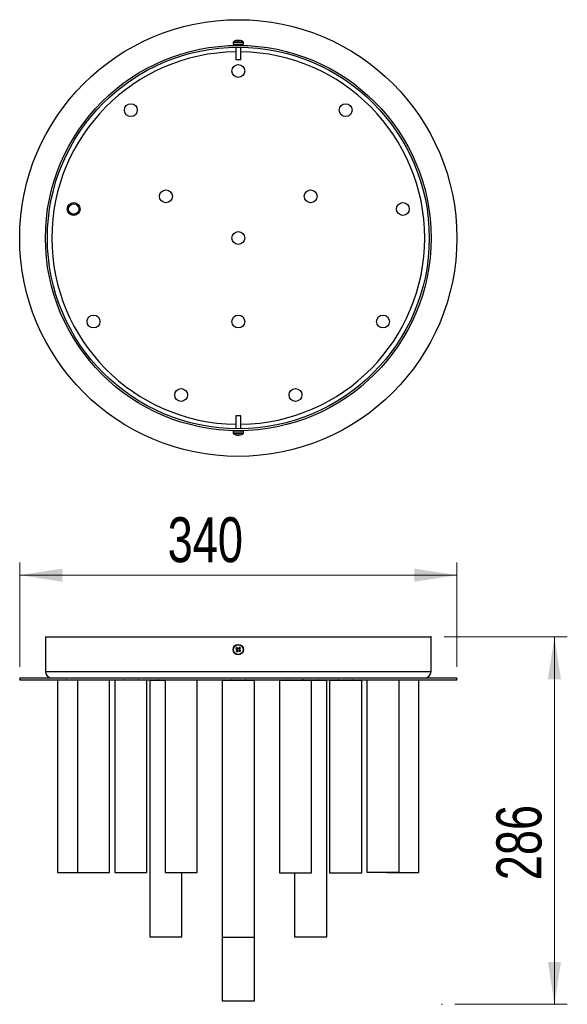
# Model space of a CAD drawing. Header units: millimetres. Extents: x 98.6 to 141.1, y 109.3 to 186.
import ezdxf

# ---------------------------------------------------------------- set-up
doc = ezdxf.new("R2010")
doc.units = ezdxf.units.MM
doc.header["$PDSIZE"] = -1
doc.styles.add('SLDTEXTSTYLE0', font='TXT', dxfattribs={"width": 0.75})
doc.dimstyles.new('SLDDIMSTYLE0', dxfattribs={"dimtxt": 3.5, "dimasz": 3.302, "dimexe": 0, "dimexo": 0.0625, "dimgap": 0.875, "dimtad": 1, "dimlfac": 10, "dimrnd": 1e-09, "dimzin": 12, "dimdsep": 46, "dimtxsty": 'SLDTEXTSTYLE0', "dimsah": 1, "dimcen": 0.09, "dimadec": 0, "dimazin": 3, "dimtfac": 1, "dimtofl": 0, "dimtmove": 0, "dimatfit": 3, "dimfxl": 0, "dimfrac": 2, "dimtolj": 1, "dimtzin": 12, "dimarcsym": 0})
doc.dimstyles.new('SLDDIMSTYLE1', dxfattribs={"dimtxt": 3.5, "dimasz": 3.302, "dimexe": 0, "dimexo": 0.0625, "dimgap": 0.875, "dimtad": 1, "dimdec": 0, "dimlfac": 10, "dimrnd": 1e-09, "dimzin": 12, "dimdsep": 46, "dimtxsty": 'SLDTEXTSTYLE0', "dimsah": 1, "dimcen": 0.09, "dimadec": 0, "dimazin": 3, "dimtfac": 1, "dimtofl": 0, "dimtmove": 0, "dimatfit": 3, "dimfxl": 0, "dimfrac": 2, "dimtolj": 1, "dimtzin": 12, "dimarcsym": 0})

# ---------------------------------------------------------------- blocks, each defined once
blk = doc.blocks.new('_D')
at = {"color": 7, "linetype": 'Continuous', "lineweight": 18}
for p, q in [((98.558, 135.614), (98.558, 143.759)), ((132.558, 135.614), (132.558, 143.759)), ((98.558, 142.759), (132.558, 142.759))]:
    blk.add_line(p, q, dxfattribs=at)
for points in [[(98.558, 142.759), (101.86, 142.251), (101.86, 143.267)], [(132.558, 142.759), (129.256, 143.267), (129.256, 142.251)]]:
    blk.add_solid(points, dxfattribs=at)
at = {"color": 7, "linetype": 'Continuous', "lineweight": 18, "insert": (110.066, 147.27), "char_height": 3.5, "attachment_point": 1, "style": 'SLDTEXTSTYLE0'}
blk.add_mtext('340', dxfattribs=at)
blk = doc.blocks.new('_D_1')
at = {"color": 7, "linetype": 'Continuous', "lineweight": 18}
for p, q in [((131.558, 137.964), (141.146, 137.964)), ((140.146, 137.964), (140.146, 109.349)), ((132.394, 109.349), (141.146, 109.349))]:
    blk.add_line(p, q, dxfattribs=at)
for points in [[(140.146, 137.964), (139.638, 134.662), (140.654, 134.662)], [(140.146, 109.349), (140.654, 112.651), (139.638, 112.651)]]:
    blk.add_solid(points, dxfattribs=at)
at = {"color": 7, "linetype": 'Continuous', "lineweight": 18, "insert": (135.634, 119.013), "char_height": 3.5, "attachment_point": 1, "rotation": 90, "style": 'SLDTEXTSTYLE0'}
blk.add_mtext('286', dxfattribs=at)

msp = doc.modelspace()

# ---------------------------------------------------------------- linework, layer by layer
at = {"color": 7, "linetype": 'Continuous', "lineweight": 25}
for p, q in [((115.1578, 184.2529), (115.1578, 184.0985)), ((115.1578, 184.0985), (115.9578, 184.0985)), ((115.3578, 184.0785), (115.3578, 184.0068)), ((115.4569, 184.4006), (115.4592, 184.4006)), ((115.4609, 184.4006), (115.4592, 184.4006)), ((115.5296, 184.4006), (115.5795, 184.4006)), ((115.5859, 184.4006), (115.5795, 184.4006)), ((115.6547, 184.4006), (115.6587, 184.4006)), ((115.7578, 184.0068), (115.7578, 184.0785)), ((115.9578, 184.0985), (115.9578, 184.2529)), ((115.3578, 183.8568), (115.3578, 182.8985)), ((115.7578, 182.8985), (115.7578, 183.8568)), ((115.3578, 182.8985), (115.7578, 182.8985)), ((102.3788, 170.9403), (102.3603, 170.959)), ((103.1908, 171.128), (103.232, 171.1149)), ((115.3578, 155.1693), (115.3578, 154.1595)), ((115.7578, 155.1693), (115.3578, 155.1693)), ((115.7578, 154.1595), (115.7578, 155.1693)), ((115.1578, 153.9693), (115.1578, 153.8148)), ((115.9578, 153.9693), (115.1578, 153.9693)), ((115.3578, 154.0095), (115.3578, 153.9893)), ((115.4581, 153.6672), (115.4569, 153.6672)), ((115.4581, 153.6672), (115.4627, 153.6672)), ((115.5737, 153.6672), (115.524, 153.6672)), ((115.5737, 153.6672), (115.5915, 153.6672)), ((115.6587, 153.6672), (115.6529, 153.6672)), ((115.7578, 153.9893), (115.7578, 154.0095)), ((115.9578, 153.8148), (115.9578, 153.9693)), ((100.5578, 137.9643), (100.5578, 135.2643)), ((100.5578, 137.9643), (115.5578, 137.9643)), ((115.5578, 137.9643), (130.5578, 137.9643)), ((130.5578, 135.2643), (130.5578, 137.9643)), ((115.3723, 137.0517), (115.4581, 136.9803)), ((115.4627, 136.9306), (115.3912, 136.8447)), ((115.524, 137.0594), (115.4382, 137.1309)), ((115.5151, 137.0668), (115.4492, 136.9877)), ((115.4553, 136.9217), (115.5345, 136.8558)), ((115.4704, 136.7789), (115.5419, 136.8647)), ((115.6451, 137.1498), (115.5737, 137.064)), ((115.6603, 137.007), (115.5811, 137.0729)), ((115.5915, 136.8693), (115.6774, 136.7978)), ((115.6004, 136.8619), (115.6663, 136.941)), ((115.6529, 136.9981), (115.7243, 137.084)), ((115.7433, 136.877), (115.6574, 136.9484)), ((98.5578, 134.7643), (98.5578, 134.6143)), ((98.5578, 134.7643), (115.5578, 134.7643)), ((98.5578, 134.6143), (115.5578, 134.6143)), ((101.5053, 134.6008), (101.5053, 119.6008)), ((101.5053, 134.6008), (102.4951, 134.6008)), ((102.4951, 134.6008), (103.0494, 134.6008)), ((103.0494, 134.6143), (103.0494, 119.6236)), ((105.5494, 119.6236), (105.5494, 134.6143)), ((105.9515, 134.6003), (105.9515, 119.6003)), ((105.9515, 134.6003), (107.0774, 134.6003)), ((107.0774, 134.6003), (108.4515, 134.6003)), ((108.4515, 119.6003), (108.4515, 134.6003)), ((108.6786, 134.5943), (108.6786, 114.5943)), ((108.6786, 134.5943), (109.8615, 134.5943)), ((109.8615, 134.6143), (109.8615, 119.6224)), ((112.3615, 119.6224), (112.3615, 134.6143)), ((114.3078, 134.6143), (114.3078, 134.588)), ((114.3078, 134.588), (114.3078, 114.588)), ((114.3078, 134.588), (116.8078, 134.588)), ((115.5578, 134.7643), (132.5578, 134.7643)), ((115.5578, 134.6143), (132.5578, 134.6143)), ((116.8078, 134.588), (116.8078, 134.6143)), ((116.8078, 114.588), (116.8078, 134.588)), ((118.754, 134.5978), (118.754, 119.5978)), ((118.754, 134.5978), (121.1591, 134.5978)), ((121.1591, 134.5978), (121.254, 134.5978)), ((121.254, 119.5978), (121.254, 134.5978)), ((121.254, 134.5914), (122.4369, 134.5914)), ((122.4369, 114.5914), (122.4369, 134.5914)), ((122.664, 134.5947), (122.664, 119.5947)), ((122.664, 134.5947), (123.6761, 134.5947)), ((123.6761, 134.5947), (125.164, 134.5947)), ((125.164, 119.5947), (125.164, 134.5947)), ((125.5661, 134.6143), (125.5661, 119.6363)), ((128.0661, 119.6363), (128.0661, 134.6143)), ((129.6103, 119.6203), (129.6103, 134.6143)), ((132.5578, 134.6143), (132.5578, 134.7643)), ((101.5053, 119.6008), (102.4951, 119.6008)), ((102.4951, 119.6008), (104.0053, 119.6008)), ((103.0494, 119.6236), (104.4814, 119.6236)), ((104.0053, 119.6008), (104.0053, 119.6236)), ((104.4814, 119.6236), (105.5494, 119.6236)), ((105.9515, 119.6003), (107.0774, 119.6003)), ((107.0774, 119.6003), (108.4515, 119.6003)), ((109.8615, 119.6224), (111.2063, 119.6224)), ((111.1786, 114.5943), (111.1786, 119.6224)), ((111.2063, 119.6224), (112.3615, 119.6224)), ((118.754, 119.5978), (121.1591, 119.5978)), ((119.9369, 119.5978), (119.9369, 114.5914)), ((121.1591, 119.5978), (121.254, 119.5978)), ((122.664, 119.5947), (123.6761, 119.5947)), ((123.6761, 119.5947), (125.164, 119.5947)), ((125.5661, 119.6363), (126.5448, 119.6363)), ((126.5448, 119.6363), (128.0661, 119.6363)), ((127.1103, 119.6363), (127.1103, 119.6203)), ((127.1103, 119.6203), (128.6096, 119.6203)), ((128.6096, 119.6203), (129.6103, 119.6203)), ((108.6786, 114.5943), (111.1786, 114.5943)), ((114.3078, 114.588), (114.3078, 109.6143)), ((114.3078, 114.588), (116.8078, 114.588)), ((116.8078, 109.6143), (116.8078, 114.588)), ((119.9369, 114.5914), (122.4369, 114.5914)), ((114.3078, 109.6143), (114.3695, 109.6143)), ((114.3695, 109.6143), (116.8078, 109.6143))]:
    msp.add_line(p, q, dxfattribs=at)
at = {"color": 1, "linetype": 'Continuous', "lineweight": 25}
for p, q in [((115.1578, 184.2529), (115.9578, 184.2529)), ((115.1724, 184.2819), (115.9431, 184.2819)), ((115.7578, 184.0785), (115.3578, 184.0785)), ((115.9578, 153.8148), (115.1578, 153.8148)), ((115.9431, 153.7858), (115.1724, 153.7858)), ((115.3578, 153.9893), (115.7578, 153.9893)), ((100.5578, 135.2643), (115.5578, 135.2643)), ((115.5578, 135.2643), (130.5578, 135.2643))]:
    msp.add_line(p, q, dxfattribs=at)
at = {"color": 7, "linetype": 'Continuous', "lineweight": 25}
for centre, radius in [((115.5578, 169.0081), 17), ((115.5578, 169.0081), 15), ((115.5578, 169.0081), 14.85), ((115.5578, 182.0081), 0.5), ((107.2015, 178.9667), 0.5), ((123.914, 178.9667), 0.5), ((109.9286, 172.2581), 0.5), ((121.1869, 172.2581), 0.5), ((102.7553, 171.2655), 0.5), ((128.3603, 171.2655), 0.5), ((102.7553, 171.2655), 0.4), ((115.5578, 169.0081), 0.5), ((104.2994, 162.5081), 0.5), ((115.5578, 162.5081), 0.5), ((126.8161, 162.5081), 0.5), ((111.1115, 156.7921), 0.5), ((120.004, 156.7921), 0.5), ((115.5578, 136.9643), 0.4), ((115.5578, 136.9643), 0.3853)]:
    msp.add_circle(centre, radius, dxfattribs=at)
for centre, radius, start, end in [((115.1938, 184.2529), 0.036, 126.358368, 180), ((115.5578, 183.7585), 0.65, 98.931232, 126.358368), ((115.3378, 184.0785), 0.02, 0, 90), ((115.5269, 184.0384), 0.3684, 100.589345, 113.893956), ((115.4129, 184.0412), 0.3359, 83.986557, 96.013443), ((115.5973, 184.0384), 0.3684, 100.589359, 113.893952), ((115.5149, 184.078), 0.329, 64.639338, 78.675976), ((115.5182, 184.0384), 0.3684, 66.106066, 79.410632), ((115.5901, 184.078), 0.329, 64.639346, 78.675962), ((115.6934, 183.9939), 0.3833, 84.370333, 95.629667), ((115.5578, 183.7585), 0.65, 53.641632, 81.068768), ((115.7778, 184.0785), 0.02, 90, 180), ((115.9218, 184.2529), 0.036, 0, 53.641632), ((115.1938, 153.8148), 0.036, 180, 233.641632), ((115.5578, 154.3093), 0.65, 233.641632, 261.068768), ((115.3378, 153.9893), 0.02, 270, 0), ((115.4052, 153.9845), 0.2939, 263.564849, 276.435151), ((115.5283, 154.0637), 0.4026, 247.196439, 259.958025), ((115.5942, 154.0637), 0.4026, 247.196439, 259.958025), ((115.512, 153.9547), 0.2941, 282.103313, 296.907812), ((115.5213, 154.0637), 0.4026, 280.041955, 292.803589), ((115.6847, 154.1147), 0.4241, 264.643878, 275.356122), ((115.5912, 153.9547), 0.2941, 282.103342, 296.907784), ((115.5578, 154.3093), 0.65, 278.931232, 306.358368), ((115.7778, 153.9893), 0.02, 180, 270), ((115.9218, 153.8148), 0.036, 306.358368, 0), ((116.5099, 136.1721), 1.4381, 138.184328, 142.288953), ((116.3501, 137.9165), 1.4381, 228.184328, 232.288953), ((115.5578, 136.9643), 0.1009, 170.92357, 199.549711), ((115.5578, 136.9643), 0.0851, 177.477744, 192.995537), ((115.5578, 136.9643), 0.0851, 102.995537, 177.477744), ((115.5578, 136.9643), 0.0851, 192.995537, 267.477744), ((115.5578, 136.9643), 0.1009, 80.92357, 109.549711), ((115.5578, 136.9643), 0.0851, 87.477744, 102.995537), ((115.5578, 136.9643), 0.1009, 260.92357, 289.549711), ((115.5578, 136.9643), 0.0851, 267.477744, 282.995537), ((115.5578, 136.9643), 0.0851, 12.995537, 87.477744), ((115.5578, 136.9643), 0.0851, 282.995537, 357.477744), ((115.5578, 136.9643), 0.0851, 357.477744, 12.995537), ((114.7655, 136.0122), 1.4381, 48.184328, 52.288953), ((115.5578, 136.9643), 0.1009, 350.92357, 19.549711), ((114.6056, 137.7566), 1.4381, 318.184328, 322.288953), ((101.0578, 135.2643), 0.5, 180, 270), ((130.0578, 135.2643), 0.5, 270, 0), ((102.1953, 134.5643), 0.05, 90, 133.261909), ((106.6415, 134.5643), 0.05, 90, 133.986732), ((107.7615, 134.5643), 0.05, 46.013268, 90), ((109.3686, 134.5643), 0.05, 90, 143.224764), ((114.9978, 134.5643), 0.05, 90, 151.700655), ((116.1178, 134.5643), 0.05, 28.299345, 90), ((119.444, 134.5643), 0.05, 90, 138.046294), ((120.564, 134.5643), 0.05, 41.953706, 90), ((120.6269, 134.5643), 0.05, 90, 128.978787), ((121.7469, 134.5643), 0.05, 32.711747, 90), ((123.354, 134.5643), 0.05, 90, 142.600458), ((124.474, 134.5643), 0.05, 37.399542, 90)]:
    msp.add_arc(centre, radius, start, end, dxfattribs=at)
at = {"color": 1, "linetype": 'Continuous', "lineweight": 25}
for start, end in [(90.790312, 269.209688), (270.790312, 89.209688)]:
    msp.add_arc((115.5578, 169.0081), 14.5, start, end, dxfattribs=at)
at = {"color": 7, "linetype": 'Continuous', "lineweight": 25}
msp.add_open_spline([(103.1908, 171.128), (103.172, 171.0787), (103.1344, 170.9801), (103.02, 170.8665), (102.8775, 170.7952), (102.7178, 170.7758), (102.5676, 170.8015), (102.488, 170.8557), (102.4537, 170.8791)], degree=3, knots=[0, 0, 0, 0, 0.1716307, 0.3432452, 0.5148116, 0.6862684, 0.8646696, 1, 1, 1, 1], dxfattribs=at)
at = {"color": 7, "linetype": 'Continuous', "lineweight": 0}
for p in [(130.5578, 137.9643), (98.5578, 134.6143), (132.5578, 134.6143), (131.3941, 109.3492)]:
    msp.add_point(p, dxfattribs=at)

# ---------------------------------------------------------------- dimensions: what is measured, and where the dimension line sits
at = {"color": 7, "linetype": 'Continuous', "lineweight": 18}
dim = msp.add_linear_dim(base=(132.5578, 142.7586), p1=(98.5578, 134.6143), p2=(132.5578, 134.6143), dimstyle='SLDDIMSTYLE0', dxfattribs=at)
dim.commit()
dim.dimension.update_dxf_attribs({"geometry": '_D', "text_midpoint": (113.9447, 142.7586), "dimtype": 160})
dim = msp.add_linear_dim(base=(140.1461, 109.3492), p1=(130.5578, 137.9643), p2=(131.3941, 109.3492), angle=90, dimstyle='SLDDIMSTYLE1', dxfattribs=at)
dim.commit()
dim.dimension.update_dxf_attribs({"geometry": '_D_1', "text_midpoint": (140.1461, 122.8918), "dimtype": 160})

doc.saveas('drawing.dxf')
